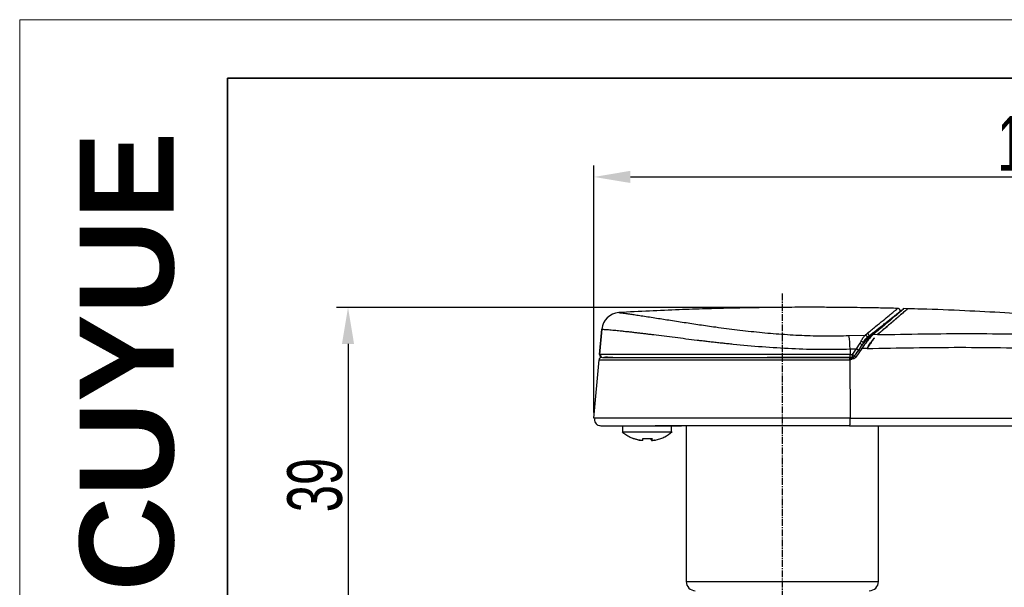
# Model space of a CAD drawing. Header units: millimetres. Extents: x 2502 to 2892, y 1247 to 1516.
# Tile 8 of 21: x 2502 to 2610, y 1454 to 1516. Entities that reach past the tile are written whole.
import ezdxf

# ---------------------------------------------------------------- set-up
doc = ezdxf.new("R2010")
doc.units = ezdxf.units.MM
doc.linetypes.add('CENTER', pattern=[10.16, 6.35, -1.27, 1.27, -1.27])
doc.linetypes.add('CENTER2', pattern=[1.125, 0.75, -0.125, 0.125, -0.125])
doc.layers.add('中心线层', color=1, linetype='CENTER')
for name, color, linetype, lineweight in [('尺寸线层', 3, 'Continuous', 18), ('粗实线层', 7, 'Continuous', 35), ('细实线层', 3, 'Continuous', 18)]:
    doc.layers.add(name, color=color, linetype=linetype, lineweight=lineweight)
doc.styles.add('ARIAL', font='arial.ttf')
doc.styles.add('标准', font='txt', dxfattribs={"width": 0.667})
doc.dimstyles.new('对齐', dxfattribs={"dimtxt": 3, "dimasz": 2.5, "dimexe": 1.25, "dimexo": 0.625, "dimtad": 1, "dimdsep": 46, "dimtxsty": '标准', "dimcen": 2.5, "dimclrd": 3, "dimclre": 3, "dimclrt": 3, "dimadec": 0, "dimazin": 0, "dimtfac": 1, "dimtmove": 0, "dimatfit": 3, "dimfxl": 1, "dimarcsym": 0})

# ---------------------------------------------------------------- blocks, each defined once
blk = doc.blocks.new('*D20')
at = {"layer": 'Defpoints', "color": 0, "transparency": 16777216}
for p in [(2666.73, 1499), (2564.8, 1472.51), (2666.73, 1464.99)]:
    blk.add_point(p, dxfattribs=at)
at = {"layer": '尺寸线层', "color": 3, "linetype": 'Continuous', "lineweight": -2, "transparency": 16777216}
for p, q in [((2564.8, 1473.14), (2564.8, 1500.25)), ((2666.73, 1465.62), (2666.73, 1500.25)), ((2568.8, 1499), (2662.73, 1499))]:
    blk.add_line(p, q, dxfattribs=at)
at = {"layer": '尺寸线层', "color": 3, "transparency": 16777216}
for points in [[(2568.8, 1499.67), (2568.8, 1498.34), (2564.8, 1499)], [(2662.73, 1499.67), (2662.73, 1498.34), (2666.73, 1499)]]:
    blk.add_solid(points, dxfattribs=at)
at = {"layer": '尺寸线层', "color": 3, "transparency": 16777216, "insert": (2615.77, 1502.63), "char_height": 6, "attachment_point": 5, "style": '标准'}
blk.add_mtext('101.9', dxfattribs=at)
blk = doc.blocks.new('*D19')
at = {"layer": 'Defpoints', "color": 0, "transparency": 16777216}
for p in [(2585.48, 1484.68), (2537.81, 1445.7), (2563.48, 1445.7)]:
    blk.add_point(p, dxfattribs=at)
at = {"layer": '尺寸线层', "color": 3, "linetype": 'Continuous', "lineweight": -2, "transparency": 16777216}
for p, q in [((2584.86, 1484.68), (2536.56, 1484.68)), ((2537.81, 1480.68), (2537.81, 1449.7)), ((2562.86, 1445.7), (2536.56, 1445.7))]:
    blk.add_line(p, q, dxfattribs=at)
at = {"layer": '尺寸线层', "color": 3, "transparency": 16777216}
for points in [[(2537.14, 1480.68), (2538.47, 1480.68), (2537.81, 1484.68)], [(2537.14, 1449.7), (2538.47, 1449.7), (2537.81, 1445.7)]]:
    blk.add_solid(points, dxfattribs=at)
at = {"layer": '尺寸线层', "color": 3, "transparency": 16777216, "insert": (2534.18, 1465.19), "char_height": 6, "attachment_point": 5, "rotation": 90, "style": '标准'}
blk.add_mtext('39', dxfattribs=at)
blk = doc.blocks.new('*U16')
at = {"layer": '中心线层', "color": 0, "linetype": 'CENTER2', "transparency": 16777216}
blk.add_line((0, 23.05), (0, -56.08), dxfattribs=at)

msp = doc.modelspace()

# ---------------------------------------------------------------- linework, layer by layer
at = {"layer": '粗实线层', "color": 7, "linetype": 'Continuous', "lineweight": 25}
for p, q in [((2599.274, 1484.541), (2598.82, 1484.552)), ((2565.662, 1482.309), (2565.417, 1479.505)), ((2565.418, 1479.522), (2565.661, 1482.293)), ((2592.79, 1481.594), (2594.584, 1481.653)), ((2594.026, 1480.753), (2594.147, 1480.976)), ((2595.025, 1481.349), (2594.361, 1480.827)), ((2594.584, 1481.653), (2594.8, 1481.83)), ((2594.809, 1481.405), (2595.025, 1481.578)), ((2595.025, 1481.349), (2595.025, 1481.578)), ((2595.924, 1481.692), (2595.429, 1481.678)), ((2592.925, 1480.119), (2593.627, 1480.141)), ((2592.925, 1480.119), (2592.93, 1479.522)), ((2593.189, 1479.522), (2593.627, 1480.141)), ((2593.395, 1479.345), (2593.834, 1479.965)), ((2594.207, 1480.159), (2593.541, 1479.213)), ((2593.627, 1480.141), (2594.026, 1480.753)), ((2594.794, 1480.175), (2594.207, 1480.159)), ((2564.805, 1472.511), (2565.366, 1478.922)), ((2565.514, 1479.522), (2565.418, 1479.522)), ((2565.652, 1479.177), (2565.56, 1479.176)), ((2565.652, 1479.177), (2565.56, 1479.176)), ((2593.158, 1479.195), (2592.863, 1479.195)), ((2592.892, 1478.922), (2592.944, 1472.511)), ((2592.958, 1478.922), (2592.892, 1478.922)), ((2592.93, 1479.522), (2593.189, 1479.522)), ((2593.039, 1479.175), (2593.158, 1479.195)), ((2593.077, 1479.17), (2593.039, 1479.175)), ((2593.334, 1479.052), (2593.128, 1478.995)), ((2564.9, 1472.511), (2564.805, 1472.511)), ((2592.944, 1472.511), (2655.367, 1472.511)), ((2565.412, 1471.709), (2565.486, 1471.709)), ((2567.933, 1471.695), (2567.933, 1471.01)), ((2570.646, 1471.695), (2574.433, 1471.695)), ((2573.333, 1471.01), (2573.333, 1471.695)), ((2574.933, 1471.695), (2574.933, 1454.595)), ((2592.874, 1471.695), (2592.887, 1471.71)), ((2592.874, 1471.695), (2655.296, 1471.695)), ((2596.033, 1454.595), (2596.033, 1471.695)), ((2569.133, 1470.313), (2569.15, 1470.313)), ((2571.108, 1470.308), (2571.108, 1470.105)), ((2571.158, 1470.311), (2571.158, 1470.104)), ((2572.148, 1470.313), (2572.135, 1470.285))]:
    msp.add_line(p, q, dxfattribs=at)
at = {"layer": '粗实线层', "color": 8, "linetype": 'Continuous', "lineweight": 25}
for p, q in [((2593.922, 1480.078), (2593.834, 1479.965)), ((2565.418, 1479.522), (2565.509, 1479.522)), ((2593.077, 1479.17), (2593.166, 1479.195)), ((2593.159, 1479.195), (2593.188, 1479.197)), ((2593.379, 1479.319), (2593.395, 1479.345)), ((2571.158, 1470.105), (2571.158, 1470.311)), ((2574.933, 1454.595), (2596.033, 1454.595))]:
    msp.add_line(p, q, dxfattribs=at)
at = {"layer": '粗实线层'}
msp.add_lwpolyline([(2524.583, 1509.858), (2875.553, 1509.858), (2875.553, 1252.187), (2524.583, 1252.187)], close=True, dxfattribs=at)
at = {"layer": '粗实线层', "color": 7, "linetype": 'Continuous', "lineweight": 25}
for centre, radius, start, end in [((2567.653, 1482.119), 2, 93.17414, 175.00024), ((2598.846, 1484.353), 0.2, 98.34105, 129.91563), ((2580.928, 1479.768), 12.002, 1.67865, 8.75275), ((2594.642, 1481.461), 0.401, 17.01405, 66.83539), ((2593.007, 1479.201), 1.126, 42.73111, 56.61019), ((2565.717, 1479.495), 0.3, 175.00211, 269.96143), ((2592.167, 1478.985), 0.727, 354.96913, 16.7868), ((2592.055, 1479.436), 0.878, 344.11218, 5.59632), ((2590.147, 1479.495), 3.041, 359.99963, 0.49223), ((2592.982, 1478.964), 0.363, 14.01348, 44.75697), ((2575.933, 1454.595), 1, 180, 270), ((2595.033, 1454.595), 1, 270, 0)]:
    msp.add_arc(centre, radius, start, end, dxfattribs=at)
at = {"layer": '粗实线层', "color": 8, "linetype": 'Continuous', "lineweight": 25}
for centre, radius, start, end in [((2592.215, 1479.429), 0.976, 346.37053, 3.9217), ((2593.297, 1478.978), 0.339, 43.88502, 79.44413)]:
    msp.add_arc(centre, radius, start, end, dxfattribs=at)
at = {"layer": '粗实线层', "color": 7, "linetype": 'Continuous', "lineweight": 25}
for points, knots in [([(2598.14, 1484.571), (2597.516, 1484.587), (2596.29, 1484.617), (2594.545, 1484.648), (2592.984, 1484.669), (2591.671, 1484.682), (2590.605, 1484.69), (2589.785, 1484.693), (2589.213, 1484.695), (2588.823, 1484.695), (2588.398, 1484.695), (2587.75, 1484.695), (2586.753, 1484.692), (2585.436, 1484.684), (2583.798, 1484.668), (2581.84, 1484.639), (2579.562, 1484.593), (2576.963, 1484.523), (2574.045, 1484.424), (2570.869, 1484.291), (2568.666, 1484.174), (2567.542, 1484.115)], [0, 0, 0, 0, 0.0611139, 0.1201604, 0.171137, 0.2140436, 0.2488804, 0.2756472, 0.2943442, 0.3049712, 0.3138842, 0.3359789, 0.3685437, 0.4115785, 0.4650834, 0.5290583, 0.6035033, 0.6884183, 0.7838034, 0.8896584, 1, 1, 1, 1]), ([(2567.542, 1484.115), (2567.561, 1484.114), (2567.588, 1484.111), (2567.741, 1484.093), (2567.907, 1484.072), (2568.14, 1484.042), (2568.448, 1484.001), (2568.851, 1483.944), (2569.363, 1483.869), (2569.996, 1483.773), (2570.714, 1483.663), (2571.711, 1483.508), (2573.042, 1483.3), (2574.685, 1483.045), (2576.409, 1482.784), (2578.347, 1482.505), (2580.534, 1482.218), (2582.954, 1481.95), (2585.425, 1481.737), (2587.908, 1481.597), (2590.377, 1481.536), (2591.992, 1481.575), (2592.79, 1481.594)], [0, 0, 0, 0, 0.0267674, 0.0409219, 0.0557523, 0.0745251, 0.0945147, 0.1158566, 0.1443538, 0.1745318, 0.2065557, 0.2405634, 0.3015785, 0.3671459, 0.429939, 0.4940315, 0.5782971, 0.6630261, 0.7473815, 0.8339422, 0.9179755, 1, 1, 1, 1]), ([(2595.261, 1481.612), (2595.631, 1481.918), (2596.377, 1482.533), (2597.269, 1483.277), (2597.97, 1483.863), (2598.433, 1484.252), (2598.667, 1484.449), (2598.646, 1484.431), (2598.641, 1484.427)], [0, 0, 0, 0, 0.1973989, 0.3977674, 0.5753677, 0.7567183, 0.9419977, 1, 1, 1, 1]), ([(2595.922, 1481.692), (2595.988, 1481.747), (2596.15, 1481.885), (2596.41, 1482.107), (2596.801, 1482.44), (2597.09, 1482.688), (2597.287, 1482.855), (2597.315, 1482.879), (2597.347, 1482.907), (2597.382, 1482.936), (2597.456, 1482.999), (2597.566, 1483.092), (2597.75, 1483.253), (2597.971, 1483.443), (2598.215, 1483.653), (2598.438, 1483.844), (2598.635, 1484.014), (2598.753, 1484.116), (2598.81, 1484.165), (2598.817, 1484.171), (2598.823, 1484.176), (2598.829, 1484.181), (2598.835, 1484.186), (2598.841, 1484.191), (2598.847, 1484.196), (2598.852, 1484.2), (2598.857, 1484.205), (2598.861, 1484.208), (2598.865, 1484.212), (2598.869, 1484.215), (2598.873, 1484.218), (2598.876, 1484.221), (2598.879, 1484.224), (2598.881, 1484.226), (2598.884, 1484.228), (2598.888, 1484.232), (2598.904, 1484.245), (2598.964, 1484.297), (2599.091, 1484.409), (2599.226, 1484.522), (2599.236, 1484.531), (2599.24, 1484.535)], [0, 0, 0, 0, 0.0338496, 0.084007, 0.1392733, 0.2498552, 0.2547695, 0.2605253, 0.2672745, 0.2747258, 0.2825585, 0.3138915, 0.3452253, 0.4079016, 0.4705805, 0.5332612, 0.5959444, 0.658627, 0.661208, 0.6637867, 0.6663368, 0.6688341, 0.6712576, 0.6735895, 0.6758159, 0.6779265, 0.6799146, 0.6817767, 0.683512, 0.6851219, 0.6866098, 0.6879803, 0.6892392, 0.6903926, 0.6914472, 0.6924098, 0.6962601, 0.7116617, 0.7732914, 0.8966894, 1, 1, 1, 1]), ([(2598.432, 1484.269), (2598.428, 1484.307), (2598.423, 1484.365), (2598.386, 1484.435), (2598.349, 1484.483), (2598.301, 1484.522), (2598.232, 1484.56), (2598.175, 1484.567), (2598.137, 1484.572)], [0, 0, 0, 0, 0.2396945, 0.3684939, 0.4999645, 0.6314404, 0.7602552, 1, 1, 1, 1]), ([(2598.717, 1484.506), (2598.718, 1484.507), (2598.719, 1484.508), (2598.705, 1484.496), (2598.703, 1484.495)], [0, 0, 0, 0, 0.8968124, 1, 1, 1, 1]), ([(2599.15, 1484.456), (2599.189, 1484.49), (2599.249, 1484.541), (2599.243, 1484.535), (2599.242, 1484.533)], [0, 0, 0, 0, 0.66620402, 1, 1, 1, 1]), ([(2656.054, 1478.615), (2654.564, 1478.88), (2651.708, 1479.388), (2647.598, 1480.057), (2643.854, 1480.629), (2640.478, 1481.111), (2637.649, 1481.491), (2635.32, 1481.787), (2633.447, 1482.016), (2631.802, 1482.208), (2630.29, 1482.379), (2628.586, 1482.565), (2626.49, 1482.784), (2623.895, 1483.038), (2620.922, 1483.306), (2617.569, 1483.581), (2613.863, 1483.849), (2609.806, 1484.102), (2605.404, 1484.323), (2601.842, 1484.472), (2599.746, 1484.523), (2599.242, 1484.535)], [0, 0, 0, 0, 0.07940988, 0.15223332, 0.21847033, 0.27812092, 0.33118507, 0.36825777, 0.40126431, 0.43020471, 0.45515432, 0.48114564, 0.52013157, 0.56573229, 0.61794777, 0.67677801, 0.74222298, 0.81293787, 0.89003333, 0.97350935, 1, 1, 1, 1]), ([(2565.661, 1482.293), (2565.675, 1482.292), (2565.703, 1482.291), (2565.882, 1482.279), (2566.088, 1482.266), (2566.292, 1482.251), (2566.553, 1482.23), (2566.821, 1482.206), (2567.089, 1482.182), (2567.357, 1482.156), (2567.702, 1482.12), (2568.078, 1482.08), (2568.425, 1482.042), (2568.77, 1482.004), (2569.145, 1481.961), (2569.588, 1481.909), (2570.032, 1481.856), (2570.476, 1481.803), (2570.919, 1481.749), (2571.969, 1481.619), (2573.686, 1481.403), (2575.492, 1481.179), (2576.685, 1481.036), (2577.243, 1480.97), (2577.804, 1480.906), (2578.368, 1480.842), (2578.935, 1480.78), (2579.505, 1480.72), (2580.943, 1480.573), (2583.275, 1480.362), (2586.509, 1480.162), (2589.736, 1480.058), (2591.868, 1480.099), (2592.925, 1480.119)], [0, 0, 0, 0, 0.0252162, 0.051436, 0.0649112, 0.0800729, 0.0968199, 0.1150808, 0.125681, 0.1390821, 0.1552133, 0.1744855, 0.1892788, 0.1997077, 0.2174459, 0.2348069, 0.2517935, 0.2684272, 0.284733, 0.3007274, 0.3828437, 0.4646825, 0.4830617, 0.5014486, 0.5198453, 0.5382545, 0.5566792, 0.5751189, 0.5935695, 0.6958923, 0.798259, 0.9000691, 1, 1, 1, 1]), ([(2594.03, 1480.242), (2594.059, 1480.282), (2594.283, 1480.598), (2594.716, 1481.12), (2595.087, 1481.455), (2595.261, 1481.612)], [0, 0, 0, 0, 0.0716565, 0.5644718, 1, 1, 1, 1]), ([(2594.147, 1480.976), (2594.205, 1481.103), (2594.329, 1481.373), (2594.495, 1481.556), (2594.584, 1481.653)], [0, 0, 0, 0, 0.4671497, 1, 1, 1, 1]), ([(2594.147, 1480.976), (2594.169, 1480.967), (2594.212, 1480.948), (2594.272, 1480.91), (2594.324, 1480.87), (2594.349, 1480.841), (2594.361, 1480.827)], [0, 0, 0, 0, 0.2522154, 0.5076081, 0.7590386, 1, 1, 1, 1]), ([(2595.429, 1481.678), (2595.257, 1481.505), (2594.988, 1481.235), (2594.597, 1480.736), (2594.363, 1480.404), (2594.235, 1480.203), (2594.207, 1480.158)], [0, 0, 0, 0, 0.4348567, 0.6776432, 0.9279725, 1, 1, 1, 1]), ([(2594.239, 1480.487), (2594.268, 1480.541), (2594.326, 1480.649), (2594.349, 1480.768), (2594.361, 1480.827)], [0, 0, 0, 0, 0.5005943, 1, 1, 1, 1]), ([(2594.361, 1480.827), (2594.423, 1480.94), (2594.552, 1481.173), (2594.722, 1481.326), (2594.809, 1481.405)], [0, 0, 0, 0, 0.4817698, 1, 1, 1, 1]), ([(2594.809, 1480.2), (2594.808, 1480.2), (2594.808, 1480.199), (2594.808, 1480.199), (2594.807, 1480.198), (2594.807, 1480.198), (2594.807, 1480.198), (2594.807, 1480.198), (2594.807, 1480.198), (2594.807, 1480.198), (2594.807, 1480.198), (2594.807, 1480.199), (2594.807, 1480.2), (2594.808, 1480.203), (2594.815, 1480.216), (2594.842, 1480.266), (2594.958, 1480.463), (2595.211, 1480.849), (2595.44, 1481.158), (2595.586, 1481.318), (2595.588, 1481.319), (2595.588, 1481.319)], [0, 0, 0, 0, 0.0005467, 0.0011203, 0.0014075, 0.0015241, 0.0015715, 0.0015977, 0.0016241, 0.0016471, 0.0016841, 0.0017766, 0.0021283, 0.0035225, 0.0090822, 0.0313045, 0.1202079, 0.4772894, 0.9959262, 0.9999502, 1, 1, 1, 1]), ([(2595.587, 1481.319), (2595.554, 1481.278), (2595.48, 1481.186), (2595.311, 1480.967), (2595.081, 1480.642), (2594.9, 1480.348), (2594.809, 1480.2)], [0, 0, 0, 0, 0.1287088, 0.2893079, 0.6425499, 1, 1, 1, 1]), ([(2595.924, 1481.692), (2599.295, 1481.754), (2606.025, 1481.878), (2616.107, 1481.682), (2626.147, 1481.21), (2636.137, 1480.431), (2646.07, 1479.382), (2652.651, 1478.435), (2655.936, 1477.962)], [0, 0, 0, 0, 0.16805594, 0.33555435, 0.50249693, 0.66888494, 0.8347192, 1, 1, 1, 1]), ([(2594.024, 1480.257), (2593.87, 1480.035), (2593.65, 1479.719), (2593.424, 1479.407), (2593.356, 1479.313)], [0, 0, 0, 0, 0.70005731, 1, 1, 1, 1]), ([(2594.026, 1480.753), (2594.052, 1480.732), (2594.106, 1480.689), (2594.175, 1480.615), (2594.224, 1480.542), (2594.234, 1480.505), (2594.239, 1480.487)], [0, 0, 0, 0, 0.24241182, 0.50000367, 0.75759341, 1, 1, 1, 1]), ([(2594.794, 1480.175), (2598.191, 1480.24), (2604.985, 1480.369), (2615.18, 1480.169), (2625.362, 1479.681), (2635.525, 1478.871), (2645.67, 1477.772), (2652.406, 1476.779), (2655.777, 1476.282)], [0, 0, 0, 0, 0.1667086, 0.3333244, 0.5000024, 0.6664471, 0.8330612, 1, 1, 1, 1]), ([(2565.664, 1479.195), (2565.629, 1479.192), (2565.554, 1479.184), (2565.457, 1479.121), (2565.387, 1479.03), (2565.372, 1478.957), (2565.366, 1478.922)], [0, 0, 0, 0, 0.2412257, 0.5000257, 0.7588114, 1, 1, 1, 1]), ([(2565.366, 1478.922), (2565.386, 1478.922), (2565.427, 1478.922), (2565.739, 1478.922), (2566.192, 1478.922), (2566.828, 1478.922), (2567.652, 1478.922), (2568.661, 1478.922), (2570.109, 1478.922), (2572.06, 1478.922), (2574.522, 1478.922), (2577.231, 1478.922), (2580.174, 1478.922), (2583.334, 1478.922), (2586.517, 1478.922), (2589.71, 1478.922), (2591.831, 1478.922), (2592.892, 1478.922)], [0, 0, 0, 0, 0.0321744, 0.0642236, 0.0960906, 0.1277913, 0.1698477, 0.2117525, 0.2535438, 0.336809, 0.4198915, 0.5028737, 0.6023707, 0.7018066, 0.801206, 0.9005958, 1, 1, 1, 1]), ([(2565.504, 1479.524), (2565.504, 1479.505), (2565.504, 1479.465), (2565.519, 1479.404), (2565.545, 1479.344), (2565.574, 1479.31), (2565.588, 1479.293)], [0, 0, 0, 0, 0.2311983, 0.4777785, 0.7358275, 1, 1, 1, 1]), ([(2565.595, 1479.303), (2565.586, 1479.299), (2565.519, 1479.265), (2565.561, 1479.247), (2565.598, 1479.232)], [0, 0, 0, 0, 0.1333444, 1, 1, 1, 1]), ([(2565.763, 1479.195), (2565.844, 1479.195), (2565.977, 1479.195), (2566.295, 1479.195), (2566.622, 1479.195), (2567.054, 1479.195), (2567.604, 1479.195), (2568.287, 1479.195), (2569.065, 1479.195), (2570.143, 1479.195), (2571.588, 1479.195), (2573.368, 1479.195), (2575.242, 1479.195), (2577.48, 1479.195), (2580.174, 1479.195), (2583.316, 1479.195), (2586.517, 1479.195), (2589.713, 1479.195), (2591.816, 1479.195), (2592.863, 1479.195)], [0, 0, 0, 0, 0.031872, 0.0521684, 0.0734298, 0.0958361, 0.125498, 0.1566612, 0.1895634, 0.2244065, 0.2863544, 0.3534232, 0.4167162, 0.4826427, 0.5828025, 0.6872484, 0.7934939, 0.8971028, 1, 1, 1, 1]), ([(2565.801, 1479.195), (2565.835, 1479.199), (2565.904, 1479.205), (2566.137, 1479.263), (2566.254, 1479.293)], [0, 0, 0, 0, 0.4949328, 1, 1, 1, 1]), ([(2565.931, 1479.219), (2566.041, 1479.219), (2566.256, 1479.219), (2566.583, 1479.219), (2566.822, 1479.219), (2566.889, 1479.219)], [0, 0, 0, 0, 0.4317564, 0.8412048, 1, 1, 1, 1]), ([(2566.971, 1479.195), (2567.009, 1479.195), (2567.221, 1479.195), (2567.679, 1479.195), (2568.361, 1479.195), (2569.142, 1479.195), (2570.221, 1479.195), (2571.666, 1479.195), (2573.447, 1479.195), (2575.319, 1479.195), (2577.554, 1479.195), (2580.244, 1479.195), (2582.461, 1479.195), (2583.68, 1479.195), (2583.838, 1479.195)], [0, 0, 0, 0, 0.010672, 0.0590397, 0.1098461, 0.1634741, 0.2202496, 0.3211311, 0.4305435, 0.5338023, 0.6411534, 0.8044073, 0.9746333, 1, 1, 1, 1]), ([(2583.831, 1479.218), (2584.182, 1479.218), (2584.82, 1479.218), (2585.781, 1479.218), (2586.786, 1479.218), (2587.982, 1479.218), (2589.416, 1479.218), (2591.087, 1479.218), (2592.277, 1479.218), (2592.912, 1479.218)], [0, 0, 0, 0, 0.1166557, 0.2119366, 0.3172345, 0.4486182, 0.6062126, 0.7900202, 1, 1, 1, 1]), ([(2592.873, 1479.177), (2592.164, 1479.177), (2591.197, 1479.177), (2590.227, 1479.177), (2589.969, 1479.177)], [0, 0, 0, 0, 0.7338822, 1, 1, 1, 1]), ([(2592.958, 1478.922), (2592.955, 1478.952), (2592.948, 1479.012), (2592.949, 1479.079), (2592.963, 1479.121), (2592.986, 1479.155), (2593.018, 1479.167), (2593.039, 1479.175)], [0, 0, 0, 0, 0.2507024, 0.4999019, 0.6264863, 0.7494311, 1, 1, 1, 1]), ([(2592.958, 1478.922), (2592.958, 1478.923), (2592.968, 1478.958), (2592.985, 1479.024), (2593.006, 1479.1), (2593.031, 1479.148), (2593.062, 1479.163), (2593.077, 1479.17)], [0, 0, 0, 0, 0.01078503, 0.32267405, 0.60179166, 0.80077461, 1, 1, 1, 1]), ([(2593.128, 1478.995), (2593.092, 1478.985), (2593.051, 1478.974), (2593.005, 1478.949), (2592.984, 1478.936), (2592.967, 1478.927), (2592.958, 1478.922)], [0, 0, 0, 0, 0.59759011, 0.67950585, 0.83975472, 1, 1, 1, 1]), ([(2593.166, 1479.196), (2593.165, 1479.196), (2593.163, 1479.195), (2593.152, 1479.196), (2593.149, 1479.196)], [0, 0, 0, 0, 0.7606174, 1, 1, 1, 1]), ([(2593.254, 1479.226), (2593.24, 1479.22), (2593.211, 1479.208), (2593.181, 1479.202), (2593.165, 1479.198)], [0, 0, 0, 0, 0.49674, 1, 1, 1, 1]), ([(2593.358, 1479.312), (2593.353, 1479.305), (2593.331, 1479.272), (2593.289, 1479.239), (2593.249, 1479.227), (2593.238, 1479.224)], [0, 0, 0, 0, 0.1780378, 0.7786667, 1, 1, 1, 1]), ([(2593.541, 1479.213), (2593.506, 1479.173), (2593.448, 1479.106), (2593.367, 1479.068), (2593.334, 1479.052)], [0, 0, 0, 0, 0.5853415, 1, 1, 1, 1]), ([(2564.891, 1472.511), (2564.875, 1472.425), (2564.844, 1472.25), (2564.946, 1471.996), (2565.092, 1471.826), (2565.21, 1471.786), (2565.236, 1471.777)], [0, 0, 0, 0, 0.2980988, 0.6061918, 0.912475, 1, 1, 1, 1]), ([(2565.232, 1471.77), (2565.242, 1471.764), (2565.338, 1471.71), (2565.451, 1471.702), (2565.552, 1471.695)], [0, 0, 0, 0, 0.1048168, 1, 1, 1, 1]), ([(2565.552, 1471.695), (2565.556, 1471.695), (2565.566, 1471.695), (2565.641, 1471.695), (2565.764, 1471.695), (2565.922, 1471.695), (2566.107, 1471.695), (2566.31, 1471.695), (2566.546, 1471.695), (2566.904, 1471.695), (2567.423, 1471.695), (2568.146, 1471.695), (2569.068, 1471.695), (2569.875, 1471.695), (2570.426, 1471.695), (2570.544, 1471.695)], [0, 0, 0, 0, 0.0559268, 0.1114199, 0.168092, 0.2277329, 0.276623, 0.32698, 0.3790235, 0.4329522, 0.5432772, 0.6596509, 0.7831021, 0.9537838, 1, 1, 1, 1]), ([(2570.492, 1471.703), (2570.836, 1471.704), (2571.587, 1471.705), (2572.738, 1471.708), (2573.87, 1471.709), (2574.969, 1471.708), (2576.237, 1471.709), (2577.794, 1471.708), (2579.668, 1471.708), (2581.809, 1471.708), (2584.215, 1471.708), (2586.883, 1471.708), (2589.807, 1471.708), (2591.833, 1471.708), (2592.887, 1471.708)], [0, 0, 0, 0, 0.0523089, 0.1144016, 0.16561, 0.2121389, 0.2665795, 0.3389264, 0.4220804, 0.5160484, 0.6208338, 0.7364296, 0.8628244, 1, 1, 1, 1]), ([(2567.893, 1471.046), (2568.022, 1470.939), (2568.299, 1470.709), (2568.715, 1470.453), (2569.01, 1470.34), (2569.126, 1470.296)], [0, 0, 0, 0, 0.3477662, 0.7440558, 1, 1, 1, 1]), ([(2567.96, 1471.01), (2567.967, 1471.01), (2567.985, 1471.01), (2568.37, 1471.01), (2569.005, 1471.01), (2569.833, 1471.01), (2570.749, 1471.01), (2571.652, 1471.01), (2572.444, 1471.01), (2573.017, 1471.01), (2573.32, 1471.01), (2573.302, 1471.01), (2573.295, 1471.01)], [0, 0, 0, 0, 0.0839539, 0.1913296, 0.2987052, 0.4060809, 0.5134566, 0.6208322, 0.7282079, 0.8355835, 0.9429592, 1, 1, 1, 1]), ([(2569.818, 1470.105), (2569.757, 1470.118), (2569.519, 1470.169), (2569.289, 1470.251), (2569.118, 1470.313)], [0, 0, 0, 0, 0.256876, 1, 1, 1, 1]), ([(2569.15, 1470.313), (2569.321, 1470.251), (2569.551, 1470.169), (2569.789, 1470.118), (2569.85, 1470.105)], [0, 0, 0, 0, 0.7450603, 1, 1, 1, 1]), ([(2570.159, 1470.105), (2570.156, 1470.1), (2570.149, 1470.089), (2570.11, 1470.082), (2570.052, 1470.08), (2569.978, 1470.084), (2569.903, 1470.095), (2569.86, 1470.103), (2569.85, 1470.105)], [0, 0, 0, 0, 0.1744258, 0.389605, 0.5158422, 0.7232357, 0.9305015, 1, 1, 1, 1]), ([(2570.159, 1470.105), (2570.161, 1470.118), (2570.168, 1470.169), (2570.175, 1470.251), (2570.181, 1470.313)], [0, 0, 0, 0, 0.2555109, 1, 1, 1, 1]), ([(2570.181, 1470.313), (2570.351, 1470.296), (2570.684, 1470.263), (2571.017, 1470.296), (2571.18, 1470.313)], [0, 0, 0, 0, 0.5104466, 1, 1, 1, 1]), ([(2571.108, 1470.105), (2571.106, 1470.118), (2571.099, 1470.169), (2571.091, 1470.251), (2571.086, 1470.313)], [0, 0, 0, 0, 0.256876, 1, 1, 1, 1]), ([(2571.108, 1470.105), (2571.109, 1470.102), (2571.113, 1470.093), (2571.141, 1470.084), (2571.181, 1470.08), (2571.21, 1470.081), (2571.222, 1470.082)], [0, 0, 0, 0, 0.19681298, 0.59384097, 0.83041988, 1, 1, 1, 1]), ([(2571.18, 1470.313), (2571.175, 1470.251), (2571.168, 1470.169), (2571.16, 1470.118), (2571.158, 1470.105)], [0, 0, 0, 0, 0.7446865, 1, 1, 1, 1]), ([(2571.449, 1470.105), (2571.423, 1470.101), (2571.365, 1470.09), (2571.292, 1470.082), (2571.227, 1470.08), (2571.179, 1470.084), (2571.159, 1470.094), (2571.158, 1470.103), (2571.158, 1470.105)], [0, 0, 0, 0, 0.1633625, 0.3789531, 0.5057452, 0.712931, 0.9199955, 1, 1, 1, 1]), ([(2571.449, 1470.105), (2571.513, 1470.119), (2571.751, 1470.17), (2571.981, 1470.252), (2572.148, 1470.313)], [0, 0, 0, 0, 0.2704182, 1, 1, 1, 1]), ([(2572.127, 1470.305), (2572.278, 1470.359), (2572.743, 1470.524), (2573.126, 1470.841), (2573.385, 1471.055)], [0, 0, 0, 0, 0.3238349, 1, 1, 1, 1])]:
    msp.add_open_spline(points, degree=3, knots=knots, dxfattribs=at)
at = {"layer": '粗实线层', "color": 8, "linetype": 'Continuous', "lineweight": 25}
for points, knots in [([(2594.8, 1481.83), (2595.117, 1482.085), (2595.753, 1482.597), (2596.565, 1483.26), (2597.188, 1483.773), (2597.631, 1484.141), (2597.924, 1484.385), (2598.109, 1484.542), (2598.129, 1484.562), (2598.14, 1484.572)], [0, 0, 0, 0, 0.1665102, 0.3330974, 0.4997492, 0.6248182, 0.7499192, 0.8750413, 1, 1, 1, 1]), ([(2595.025, 1481.578), (2595.143, 1481.67), (2595.376, 1481.85), (2595.702, 1482.104), (2596.071, 1482.392), (2596.47, 1482.705), (2596.882, 1483.029), (2597.26, 1483.329), (2597.598, 1483.598), (2597.89, 1483.83), (2598.166, 1484.052), (2598.368, 1484.216), (2598.449, 1484.283), (2598.431, 1484.271), (2598.431, 1484.271)], [0, 0, 0, 0, 0.0600133, 0.1179284, 0.1737489, 0.2645163, 0.3522151, 0.4369545, 0.5315114, 0.6238912, 0.7142806, 0.856666, 0.9972193, 1, 1, 1, 1]), ([(2598.819, 1484.526), (2598.827, 1484.533), (2598.855, 1484.556), (2598.621, 1484.358), (2598.151, 1483.96), (2597.454, 1483.372), (2596.555, 1482.615), (2595.806, 1481.992), (2595.429, 1481.678)], [0, 0, 0, 0, 0.0738625, 0.2610663, 0.434612, 0.6120359, 0.8044225, 1, 1, 1, 1]), ([(2599.242, 1484.533), (2599.244, 1484.534), (2599.254, 1484.541), (2599.122, 1484.43), (2598.822, 1484.172), (2598.428, 1483.831), (2598.015, 1483.476), (2597.617, 1483.134), (2597.138, 1482.725), (2596.578, 1482.247), (2596.144, 1481.878), (2595.924, 1481.692)], [0, 0, 0, 0, 0.050418, 0.1985705, 0.3465158, 0.4919002, 0.5828089, 0.67538, 0.7721586, 0.8849244, 1, 1, 1, 1]), ([(2592.93, 1479.522), (2591.872, 1479.522), (2589.757, 1479.522), (2586.573, 1479.522), (2583.398, 1479.522), (2580.244, 1479.522), (2577.306, 1479.522), (2574.601, 1479.522), (2572.14, 1479.522), (2570.188, 1479.522), (2568.738, 1479.522), (2567.726, 1479.522), (2566.9, 1479.522), (2566.255, 1479.522), (2565.811, 1479.522), (2565.554, 1479.522), (2565.518, 1479.522), (2565.514, 1479.522)], [0, 0, 0, 0, 0.1023346, 0.2046521, 0.306972, 0.4093301, 0.5117501, 0.5971712, 0.6826978, 0.7684169, 0.8114424, 0.8545866, 0.8978871, 0.9305203, 0.9633202, 0.996291, 1, 1, 1, 1]), ([(2592.944, 1472.511), (2591.591, 1472.511), (2588.884, 1472.511), (2585.264, 1472.511), (2582.115, 1472.511), (2579.435, 1472.511), (2577.009, 1472.511), (2574.841, 1472.511), (2572.928, 1472.511), (2571.07, 1472.511), (2569.489, 1472.511), (2568.188, 1472.511), (2567.151, 1472.511), (2566.306, 1472.511), (2565.649, 1472.511), (2565.198, 1472.511), (2564.94, 1472.511), (2564.904, 1472.511), (2564.9, 1472.511)], [0, 0, 0, 0, 0.1269789, 0.2539205, 0.3386061, 0.4233817, 0.5082758, 0.5720498, 0.6359576, 0.7000738, 0.7645278, 0.8078057, 0.8513733, 0.8953276, 0.9286489, 0.9623347, 0.9963998, 1, 1, 1, 1]), ([(2592.887, 1471.71), (2592.888, 1471.71), (2592.893, 1471.716), (2592.903, 1471.756), (2592.916, 1471.831), (2592.927, 1471.935), (2592.935, 1472.061), (2592.941, 1472.203), (2592.945, 1472.355), (2592.945, 1472.459), (2592.944, 1472.511)], [0, 0, 0, 0, 0.01384939, 0.15472805, 0.29560671, 0.43648536, 0.57736402, 0.71824268, 0.85912134, 1, 1, 1, 1])]:
    msp.add_open_spline(points, degree=3, knots=knots, dxfattribs=at)
at = {"layer": '粗实线层', "color": 7, "linetype": 'Continuous', "lineweight": 25}
for points in [[(2594.584, 1481.653), (2594.608, 1481.641), (2594.658, 1481.617), (2594.724, 1481.556), (2594.778, 1481.484), (2594.799, 1481.431), (2594.809, 1481.405)], [(2595.429, 1481.678), (2595.41, 1481.684), (2595.372, 1481.695), (2595.321, 1481.686), (2595.281, 1481.659), (2595.267, 1481.628), (2595.261, 1481.612)], [(2594.207, 1480.159), (2594.194, 1480.168), (2594.167, 1480.187), (2594.128, 1480.212), (2594.092, 1480.233), (2594.062, 1480.248), (2594.04, 1480.257), (2594.026, 1480.259), (2594.022, 1480.255), (2594.027, 1480.246), (2594.03, 1480.242)], [(2593.128, 1478.995), (2593.123, 1479.016), (2593.115, 1479.057), (2593.101, 1479.11), (2593.088, 1479.151), (2593.081, 1479.164), (2593.077, 1479.17)], [(2593.189, 1479.522), (2593.212, 1479.504), (2593.259, 1479.47), (2593.32, 1479.42), (2593.369, 1479.376), (2593.386, 1479.356), (2593.395, 1479.345)]]:
    msp.add_open_spline(points, degree=3, dxfattribs=at)
at = {"layer": '细实线层'}
msp.add_lwpolyline([(2501.764, 1516.259), (2881.953, 1516.259), (2881.953, 1247.438), (2501.764, 1247.438)], close=True, dxfattribs=at)

# ---------------------------------------------------------------- block references
at = {"layer": '中心线层', "linetype": 'CENTER2'}
msp.add_blockref('*U16', (2585.483, 1463.145), dxfattribs=at)

# ---------------------------------------------------------------- texts
at = {"layer": '粗实线层', "insert": (2508.341, 1453.52), "char_height": 10.31057, "width": 43.573, "attachment_point": 1, "rotation": 90, "style": 'ARIAL'}
msp.add_mtext('{\\farial|b1|i0|c0|p34;CUYUE}', dxfattribs=at)

# ---------------------------------------------------------------- dimensions: what is measured, and where the dimension line sits
at = {"layer": '尺寸线层'}
dim = msp.add_linear_dim(base=(2666.733, 1499.004), p1=(2564.805, 1472.511), p2=(2666.733, 1464.995), dimstyle='对齐', override={"dimtxt": 6, "dimasz": 4, "dimdec": 1, "dimarcsym": 1}, dxfattribs=at)
dim.commit()
dim.dimension.update_dxf_attribs({"geometry": '*D20', "text_midpoint": (2615.769, 1502.629)})
dim = msp.add_linear_dim(base=(2537.806, 1445.695), p1=(2585.483, 1484.683), p2=(2563.483, 1445.695), angle=90, dimstyle='对齐', override={"dimtxt": 6, "dimasz": 4, "dimdec": 1, "dimarcsym": 1}, dxfattribs=at)
dim.commit()
dim.dimension.update_dxf_attribs({"geometry": '*D19', "text_midpoint": (2534.181, 1465.189)})

doc.saveas('drawing.dxf')
